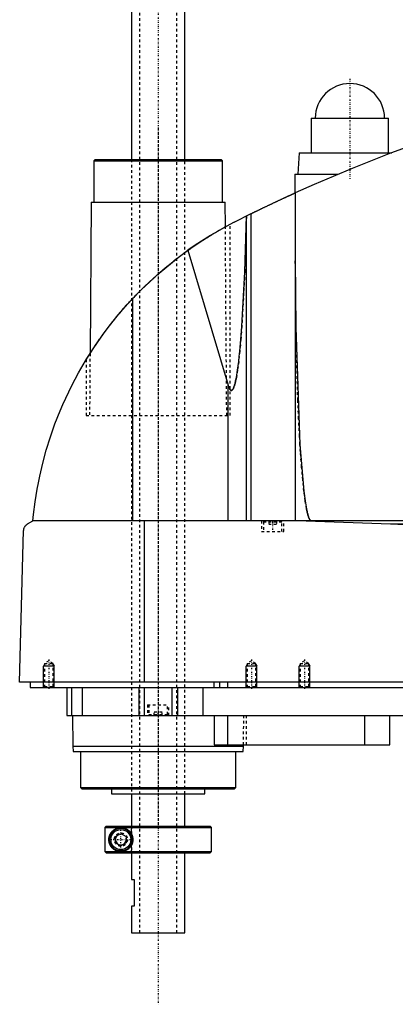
# Model space of a CAD drawing. Extents: x -702 to 139, y -104 to 484.
# Tile 1 of 6: x -702 to -561, y -104 to 265. Entities that reach past the tile are written whole.
import ezdxf

# ---------------------------------------------------------------- set-up
doc = ezdxf.new("R2010")
doc.units = 0
doc.linetypes.add('CENTER', pattern=[1.5, 0.45, -0.5, 0.05, -0.5])
doc.linetypes.add('DASHED', pattern=[2, 1, -1])
for name, color, linetype in [('AM_0', 7, 'CONTINUOUS'), ('AM_10', 7, 'CONTINUOUS'), ('AM_3', 7, 'DASHED'), ('AM_7', 7, 'CENTER')]:
    doc.layers.add(name, color=color, linetype=linetype)

msp = doc.modelspace()

# ---------------------------------------------------------------- linework, layer by layer
at = {"layer": 'AM_0', "color": 7, "linetype": 'CONTINUOUS'}
for p, q in [((-660, 446.5), (-660, 212.5)), ((-640, 212.5), (-640, 446.5)), ((-592.5, 228), (-592.5, 215)), ((-592.5, 228), (-563.5, 228)), ((-563.5, 215), (-563.5, 228)), ((-597, 215), (-597.5, 207)), ((-597, 215), (-562.27, 215)), ((-673.67, 212.5), (-674.17, 212)), ((-674.17, 212), (-674.17, 196.5)), ((-674.17, 212), (-625.83, 212)), ((-673.67, 212.5), (-626.33, 212.5)), ((-625.83, 212), (-626.33, 212.5)), ((-625.83, 196.5), (-625.83, 212)), ((-598.65, 207), (-598.65, 199.94)), ((-598.65, 207), (-582.43, 207)), ((-598.5, 200.01), (-598.5, 77.05)), ((-675.17, 196.5), (-675.58, 139.77)), ((-675.17, 196.5), (-624.83, 196.5)), ((-624.76, 187.27), (-624.83, 196.5)), ((-621.5, 189), (-615.04, 192.21)), ((-615.04, 77.05), (-615.04, 192.21)), ((-616.82, 77.05), (-616.82, 191.34)), ((-624.76, 187.27), (-623, 188.22)), ((-638.83, 178.45), (-623.7, 127.93)), ((-659.54, 77.05), (-659.54, 160.38)), ((-677, 137.5), (-675.58, 139.76)), ((-623.7, 77.05), (-623.7, 127.93)), ((-699, 75.85), (-697, 77.05)), ((-305.5, 77.05), (-697, 77.05)), ((-655.15, 16.5), (-655.15, 77.05)), ((-594.4, 77.05), (-562.76, 75.85)), ((-562.76, 75.85), (-352.3, 75.85)), ((-702, 16.5), (-700.5, 73.35)), ((-300.5, 16.5), (-702, 16.5)), ((-698, 16.5), (-698, 14.5)), ((-629.15, 16.5), (-629.15, 14.5)), ((-627, 16.5), (-627, 14.5)), ((-624, 16.5), (-624, 14.5)), ((-698, 14.5), (-344, 14.5)), ((-684.3, 14.5), (-684.3, 4)), ((-682.5, 14.5), (-682.5, 4)), ((-678.5, 14.5), (-678.5, 4)), ((-657.3, 14.5), (-657.3, 4)), ((-655.19, 14.5), (-655.19, 4)), ((-644.81, 14.5), (-644.81, 4)), ((-642.7, 14.5), (-642.7, 4)), ((-633.21, 14.5), (-633.21, 4)), ((-684.3, 4), (-488, 4)), ((-682.17, 4), (-682, -7.5)), ((-629, 4), (-629, -7)), ((-624, 4), (-624, -7)), ((-572.56, 4), (-572.56, -7)), ((-563, -7), (-563, 4)), ((-629, -7), (-563, -7)), ((-618, -7.5), (-617.99, -7)), ((-682, -7.5), (-681.9, -9.5)), ((-682, -7.5), (-618, -7.5)), ((-681.9, -9.5), (-618.1, -9.5)), ((-679.17, -9.5), (-679.17, -23)), ((-620.83, -23), (-620.83, -9.5)), ((-618.1, -9.5), (-618, -7.5)), ((-679.17, -23), (-678.67, -23.5)), ((-679.17, -23), (-620.83, -23)), ((-678.67, -23.5), (-621.33, -23.5)), ((-667.5, -23.5), (-667.5, -25.3)), ((-667.5, -25.3), (-632.5, -25.3)), ((-660, -25.3), (-660, -37.5)), ((-640, -37.5), (-640, -25.3)), ((-632.5, -25.3), (-632.5, -23.5)), ((-621.33, -23.5), (-620.83, -23)), ((-669.49, -37.5), (-669.99, -38)), ((-669.99, -38), (-630, -38)), ((-669.99, -38), (-669.99, -47)), ((-669.49, -37.5), (-630.5, -37.5)), ((-666, -41.35), (-664, -40.19)), ((-664, -40.19), (-662, -41.35)), ((-630, -38), (-630.5, -37.5)), ((-630, -47), (-630, -38)), ((-666, -43.65), (-666, -41.35)), ((-664, -44.81), (-666, -43.65)), ((-662, -43.65), (-664, -44.81)), ((-662, -41.35), (-662, -43.65)), ((-669.99, -47), (-630, -47)), ((-669.99, -47), (-669.49, -47.5)), ((-669.49, -47.5), (-630.5, -47.5)), ((-660, -47.5), (-660, -57.5)), ((-640, -77.5), (-640, -47.5)), ((-630.5, -47.5), (-630, -47)), ((-660, -57.5), (-659, -57.5)), ((-659, -57.5), (-659, -67.5)), ((-660, -67.5), (-660, -77.5)), ((-659, -67.5), (-660, -67.5)), ((-660, -77.5), (-640, -77.5))]:
    msp.add_line(p, q, dxfattribs=at)
for points in [[(-555.5, 217.5, 0), (-562.76, 214.82, 0), (-577.17, 209.17, 0), (-591.43, 203.15, 0), (-598.5, 200.01, 0)], [(-615.04, 192.21, 0), (-615, 192.23, 0), (-614.92, 192.27, 0), (-614.83, 192.31, 0), (-614.79, 192.34, 0), (-614.74, 192.36, 0), (-614.64, 192.41, 0), (-614.54, 192.46, 0), (-614.43, 192.51, 0), (-614.31, 192.57, 0), (-614.19, 192.63, 0), (-614.13, 192.66, 0), (-614.07, 192.69, 0), (-613.94, 192.75, 0), (-613.81, 192.82, 0), (-613.67, 192.88, 0), (-613.53, 192.95, 0), (-613.39, 193.02, 0), (-613.32, 193.05, 0), (-613.24, 193.09, 0), (-613.09, 193.16, 0), (-612.94, 193.23, 0), (-612.87, 193.27, 0), (-612.79, 193.31, 0), (-612.63, 193.39, 0), (-612.47, 193.47, 0), (-612.38, 193.51, 0), (-612.3, 193.55, 0), (-612.13, 193.63, 0), (-611.95, 193.71, 0), (-611.77, 193.8, 0), (-611.59, 193.89, 0), (-611.4, 193.98, 0), (-611.31, 194.02, 0), (-611.22, 194.07, 0), (-611.02, 194.16, 0), (-610.83, 194.26, 0), (-610.63, 194.35, 0), (-610.43, 194.45, 0), (-610.23, 194.54, 0), (-610.13, 194.59, 0), (-610.03, 194.64, 0), (-609.82, 194.74, 0), (-609.61, 194.84, 0), (-609.41, 194.94, 0), (-609.2, 195.04, 0), (-608.99, 195.14, 0), (-608.88, 195.19, 0), (-608.78, 195.24, 0), (-608.57, 195.34, 0), (-608.36, 195.44, 0), (-608.15, 195.54, 0), (-607.94, 195.64, 0), (-607.73, 195.73, 0), (-607.62, 195.78, 0), (-607.52, 195.83, 0), (-607.31, 195.93, 0), (-607.11, 196.03, 0), (-606.91, 196.12, 0), (-606.7, 196.22, 0), (-606.49, 196.32, 0), (-606.39, 196.37, 0), (-606.29, 196.41, 0), (-606.08, 196.51, 0), (-605.87, 196.61, 0), (-605.76, 196.66, 0), (-605.66, 196.71, 0), (-605.45, 196.81, 0), (-605.24, 196.91, 0), (-605.13, 196.96, 0), (-605.03, 197.01, 0), (-604.82, 197.1, 0), (-604.61, 197.2, 0), (-604.4, 197.3, 0), (-604.19, 197.39, 0), (-603.98, 197.49, 0), (-603.88, 197.54, 0), (-603.78, 197.59, 0), (-603.58, 197.68, 0), (-603.38, 197.77, 0), (-603.18, 197.86, 0), (-602.98, 197.95, 0), (-602.79, 198.04, 0), (-602.69, 198.09, 0), (-602.6, 198.13, 0), (-602.41, 198.22, 0), (-602.23, 198.3, 0), (-602.05, 198.39, 0), (-601.87, 198.47, 0), (-601.7, 198.55, 0), (-601.61, 198.59, 0), (-601.53, 198.62, 0), (-601.37, 198.7, 0), (-601.2, 198.77, 0), (-601.05, 198.85, 0), (-600.9, 198.91, 0), (-600.75, 198.98, 0), (-600.68, 199.02, 0), (-600.6, 199.05, 0), (-600.46, 199.11, 0), (-600.32, 199.18, 0), (-600.19, 199.24, 0), (-600.05, 199.3, 0), (-599.92, 199.36, 0), (-599.86, 199.39, 0), (-599.8, 199.42, 0), (-599.68, 199.47, 0), (-599.57, 199.52, 0), (-599.51, 199.55, 0), (-599.46, 199.57, 0), (-599.35, 199.62, 0), (-599.25, 199.66, 0), (-599.21, 199.69, 0), (-599.16, 199.71, 0), (-599.07, 199.75, 0), (-598.99, 199.78, 0), (-598.91, 199.82, 0), (-598.84, 199.85, 0), (-598.78, 199.88, 0), (-598.75, 199.89, 0), (-598.73, 199.9, 0), (-598.67, 199.93, 0), (-598.63, 199.95, 0), (-598.59, 199.96, 0), (-598.56, 199.98, 0), (-598.54, 199.99, 0), (-598.53, 199.99, 0), (-598.52, 200, 0), (-598.51, 200, 0), (-598.5, 200.01, 0), (-598.5, 200.01, 0)], [(-621.5, 189, 0), (-624.49, 187.42, 0), (-630.36, 184.04, 0), (-636.05, 180.38, 0), (-638.83, 178.45, 0)], [(-623.7, 127.93, 0), (-623.67, 127.8, 0), (-623.59, 127.55, 0), (-623.51, 127.33, 0), (-623.47, 127.22, 0), (-623.43, 127.12, 0), (-623.35, 126.92, 0), (-623.27, 126.75, 0), (-623.19, 126.59, 0), (-623.11, 126.45, 0), (-623.03, 126.32, 0), (-622.99, 126.27, 0), (-622.99, 126.26, 0), (-622.97, 126.24, 0), (-622.96, 126.22, 0), (-622.96, 126.22, 0), (-622.95, 126.21, 0), (-622.94, 126.19, 0), (-622.92, 126.18, 0), (-622.91, 126.16, 0), (-622.9, 126.15, 0), (-622.88, 126.13, 0), (-622.88, 126.13, 0), (-622.87, 126.12, 0), (-622.86, 126.11, 0), (-622.84, 126.09, 0), (-622.83, 126.08, 0), (-622.82, 126.07, 0), (-622.8, 126.06, 0), (-622.8, 126.05, 0), (-622.79, 126.05, 0), (-622.78, 126.04, 0), (-622.76, 126.03, 0), (-622.75, 126.02, 0), (-622.74, 126.01, 0), (-622.72, 126, 0), (-622.72, 126, 0), (-622.71, 125.99, 0), (-622.7, 125.99, 0), (-622.68, 125.98, 0), (-622.67, 125.97, 0), (-622.66, 125.97, 0), (-622.64, 125.96, 0), (-622.64, 125.96, 0), (-622.63, 125.96, 0), (-622.62, 125.95, 0), (-622.6, 125.95, 0), (-622.59, 125.95, 0), (-622.58, 125.94, 0), (-622.56, 125.94, 0), (-622.56, 125.94, 0), (-622.55, 125.94, 0), (-622.54, 125.94, 0), (-622.52, 125.94, 0), (-622.52, 125.94, 0), (-622.51, 125.94, 0), (-622.5, 125.94, 0), (-622.48, 125.94, 0), (-622.48, 125.94, 0), (-622.47, 125.94, 0), (-622.46, 125.94, 0), (-622.44, 125.94, 0), (-622.43, 125.94, 0), (-622.42, 125.94, 0), (-622.4, 125.95, 0), (-622.4, 125.95, 0), (-622.39, 125.95, 0), (-622.38, 125.96, 0), (-622.36, 125.96, 0), (-622.35, 125.97, 0), (-622.34, 125.97, 0), (-622.32, 125.98, 0), (-622.32, 125.98, 0), (-622.31, 125.98, 0), (-622.3, 125.99, 0), (-622.28, 126, 0), (-622.28, 126, 0), (-622.27, 126.01, 0), (-622.26, 126.01, 0), (-622.24, 126.02, 0), (-622.24, 126.03, 0), (-622.23, 126.03, 0), (-622.22, 126.04, 0), (-622.2, 126.05, 0), (-622.19, 126.06, 0), (-622.18, 126.08, 0), (-622.16, 126.09, 0), (-622.16, 126.09, 0), (-622.15, 126.1, 0), (-622.14, 126.11, 0), (-622.13, 126.13, 0), (-622.11, 126.14, 0), (-622.1, 126.15, 0), (-622.09, 126.17, 0), (-622.08, 126.18, 0), (-622.07, 126.18, 0), (-622.06, 126.2, 0), (-622.05, 126.22, 0), (-622.04, 126.22, 0), (-622.03, 126.23, 0), (-622.02, 126.25, 0), (-622.01, 126.27, 0), (-622, 126.28, 0), (-621.99, 126.29, 0), (-621.98, 126.3, 0), (-621.97, 126.32, 0), (-621.92, 126.39, 0), (-621.84, 126.53, 0), (-621.76, 126.68, 0), (-621.68, 126.85, 0), (-621.6, 127.03, 0), (-621.56, 127.13, 0), (-621.52, 127.24, 0), (-621.45, 127.46, 0), (-621.37, 127.69, 0), (-621.29, 127.95, 0), (-621.21, 128.22, 0), (-621.13, 128.5, 0), (-621.09, 128.65, 0), (-621.06, 128.81, 0), (-620.98, 129.13, 0), (-620.9, 129.47, 0), (-620.63, 130.78, 0), (-620.19, 133.5, 0), (-619.75, 136.79, 0), (-619.54, 138.64, 0), (-619.34, 140.63, 0), (-618.94, 145, 0), (-618.57, 149.87, 0), (-617.47, 170.39, 0), (-616.84, 191.33, 0)], [(-659.54, 160.38, 0), (-656.34, 163.67, 0), (-649.63, 169.92, 0), (-642.52, 175.73, 0), (-638.83, 178.45, 0)], [(-598.5, 174.82, 0), (-598.3, 149.52, 0), (-596.74, 105.69, 0), (-595.27, 88.1, 0), (-594.8, 84.49, 0), (-594.3, 81.58, 0), (-594.05, 80.38, 0), (-594.01, 80.2, 0), (-593.93, 79.85, 0), (-593.84, 79.52, 0), (-593.8, 79.37, 0), (-593.76, 79.22, 0), (-593.67, 78.93, 0), (-593.58, 78.66, 0), (-593.5, 78.41, 0), (-593.41, 78.19, 0), (-593.33, 77.98, 0), (-593.28, 77.89, 0), (-593.24, 77.8, 0), (-593.15, 77.63, 0), (-593.07, 77.49, 0), (-593.02, 77.41, 0), (-593, 77.39, 0), (-592.99, 77.37, 0), (-592.98, 77.36, 0), (-592.97, 77.35, 0), (-592.96, 77.33, 0), (-592.94, 77.32, 0), (-592.93, 77.3, 0), (-592.91, 77.28, 0), (-592.9, 77.27, 0), (-592.89, 77.26, 0), (-592.89, 77.25, 0), (-592.87, 77.24, 0), (-592.86, 77.22, 0), (-592.84, 77.21, 0), (-592.83, 77.2, 0), (-592.81, 77.18, 0), (-592.81, 77.18, 0), (-592.8, 77.17, 0), (-592.78, 77.16, 0), (-592.77, 77.15, 0), (-592.76, 77.14, 0), (-592.75, 77.14, 0), (-592.74, 77.13, 0), (-592.73, 77.12, 0), (-592.72, 77.11, 0), (-592.71, 77.11, 0), (-592.7, 77.1, 0), (-592.68, 77.09, 0), (-592.67, 77.09, 0), (-592.65, 77.08, 0), (-592.64, 77.08, 0), (-592.63, 77.07, 0), (-592.62, 77.07, 0), (-592.61, 77.07, 0), (-592.59, 77.06, 0), (-592.58, 77.06, 0), (-592.57, 77.06, 0), (-592.55, 77.05, 0), (-592.54, 77.05, 0), (-592.54, 77.05, 0), (-592.52, 77.05, 0), (-592.51, 77.05, 0), (-592.5, 77.05, 0)], [(-697, 77.05, 0), (-696.77, 79.37, 0), (-696.18, 84.09, 0), (-695.42, 88.89, 0), (-694.97, 91.32, 0), (-694.47, 93.75, 0), (-693.33, 98.65, 0), (-691.99, 103.56, 0), (-690.47, 108.47, 0), (-688.74, 113.37, 0), (-686.83, 118.23, 0), (-685.8, 120.64, 0), (-684.72, 123.04, 0), (-682.42, 127.8, 0), (-679.93, 132.47, 0), (-677.27, 137.05, 0), (-674.44, 141.53, 0), (-671.45, 145.88, 0), (-669.89, 148.01, 0), (-668.3, 150.11, 0), (-664.99, 154.24, 0), (-661.41, 158.34, 0), (-659.54, 160.38, 0)], [(-700.5, 73.35, 0), (-700.5, 73.35, 0), (-700.5, 73.36, 0), (-700.5, 73.37, 0), (-700.5, 73.38, 0), (-700.5, 73.38, 0), (-700.5, 73.39, 0), (-700.5, 73.4, 0), (-700.5, 73.43, 0), (-700.49, 73.48, 0), (-700.49, 73.51, 0), (-700.49, 73.53, 0), (-700.48, 73.58, 0), (-700.48, 73.63, 0), (-700.47, 73.68, 0), (-700.46, 73.73, 0), (-700.46, 73.78, 0), (-700.45, 73.8, 0), (-700.45, 73.82, 0), (-700.44, 73.86, 0), (-700.43, 73.9, 0), (-700.42, 73.94, 0), (-700.41, 73.98, 0), (-700.4, 74.02, 0), (-700.4, 74.04, 0), (-700.39, 74.05, 0), (-700.38, 74.09, 0), (-700.37, 74.12, 0), (-700.37, 74.14, 0), (-700.36, 74.16, 0), (-700.35, 74.19, 0), (-700.34, 74.22, 0), (-700.33, 74.24, 0), (-700.33, 74.26, 0), (-700.32, 74.29, 0), (-700.3, 74.32, 0), (-700.26, 74.43, 0), (-700.18, 74.59, 0), (-700.1, 74.75, 0), (-700.02, 74.88, 0), (-699.94, 75, 0), (-699.9, 75.06, 0), (-699.86, 75.11, 0), (-699.77, 75.22, 0), (-699.67, 75.32, 0), (-699.58, 75.41, 0), (-699.48, 75.51, 0), (-699.38, 75.59, 0), (-699.33, 75.63, 0), (-699.27, 75.67, 0), (-699.17, 75.75, 0), (-699.06, 75.82, 0), (-699, 75.85, 0)], [(-562.76, 75.85, 0), (-557.28, 75.66, 0)], [(-664, -47, 0), (-664.06, -47, 0), (-664.19, -47, 0), (-664.32, -46.99, 0), (-664.38, -46.98, 0), (-664.44, -46.98, 0), (-664.57, -46.96, 0), (-664.7, -46.95, 0), (-664.82, -46.92, 0), (-664.94, -46.9, 0), (-665.07, -46.87, 0), (-665.13, -46.86, 0), (-665.19, -46.84, 0), (-665.31, -46.81, 0), (-665.43, -46.77, 0), (-665.55, -46.73, 0), (-665.66, -46.68, 0), (-665.78, -46.63, 0), (-665.83, -46.61, 0), (-665.89, -46.58, 0), (-666, -46.53, 0), (-666.11, -46.47, 0), (-666.16, -46.45, 0), (-666.22, -46.42, 0), (-666.32, -46.35, 0), (-666.43, -46.29, 0), (-666.48, -46.26, 0), (-666.53, -46.22, 0), (-666.63, -46.15, 0), (-666.72, -46.08, 0), (-666.82, -46.01, 0), (-666.91, -45.93, 0), (-667, -45.85, 0), (-667.05, -45.81, 0), (-667.09, -45.77, 0), (-667.17, -45.69, 0), (-667.26, -45.6, 0), (-667.34, -45.52, 0), (-667.42, -45.43, 0), (-667.49, -45.34, 0), (-667.53, -45.29, 0), (-667.57, -45.25, 0), (-667.64, -45.15, 0), (-667.71, -45.05, 0), (-667.78, -44.94, 0), (-667.85, -44.83, 0), (-667.91, -44.72, 0), (-667.95, -44.66, 0), (-667.98, -44.6, 0), (-668.04, -44.48, 0), (-668.1, -44.36, 0), (-668.15, -44.23, 0), (-668.21, -44.1, 0), (-668.25, -43.97, 0), (-668.28, -43.9, 0), (-668.3, -43.83, 0), (-668.34, -43.69, 0), (-668.38, -43.55, 0), (-668.41, -43.4, 0), (-668.43, -43.31, 0), (-668.43, -43.28, 0), (-668.44, -43.26, 0), (-668.44, -43.24, 0), (-668.44, -43.23, 0), (-668.44, -43.21, 0), (-668.45, -43.18, 0), (-668.45, -43.15, 0), (-668.46, -43.13, 0), (-668.46, -43.1, 0), (-668.46, -43.09, 0), (-668.46, -43.07, 0), (-668.47, -43.05, 0), (-668.47, -43.02, 0), (-668.47, -43.01, 0), (-668.47, -42.99, 0), (-668.48, -42.97, 0), (-668.48, -42.94, 0), (-668.48, -42.93, 0), (-668.48, -42.91, 0), (-668.48, -42.89, 0), (-668.49, -42.86, 0), (-668.49, -42.83, 0), (-668.49, -42.8, 0), (-668.49, -42.77, 0), (-668.49, -42.76, 0), (-668.49, -42.75, 0), (-668.49, -42.72, 0), (-668.5, -42.69, 0), (-668.5, -42.66, 0), (-668.5, -42.63, 0), (-668.5, -42.6, 0), (-668.5, -42.59, 0), (-668.5, -42.57, 0), (-668.5, -42.54, 0), (-668.5, -42.51, 0), (-668.5, -42.5, 0), (-668.5, -42.49, 0), (-668.5, -42.46, 0), (-668.5, -42.43, 0), (-668.5, -42.41, 0), (-668.5, -42.4, 0), (-668.5, -42.37, 0), (-668.5, -42.34, 0), (-668.5, -42.31, 0), (-668.49, -42.28, 0), (-668.49, -42.25, 0), (-668.49, -42.24, 0), (-668.49, -42.23, 0), (-668.49, -42.2, 0), (-668.49, -42.17, 0), (-668.49, -42.14, 0), (-668.48, -42.11, 0), (-668.48, -42.09, 0), (-668.48, -42.07, 0), (-668.48, -42.06, 0), (-668.48, -42.03, 0), (-668.47, -42.01, 0), (-668.47, -41.99, 0), (-668.47, -41.98, 0), (-668.47, -41.95, 0), (-668.46, -41.93, 0), (-668.46, -41.91, 0), (-668.46, -41.9, 0), (-668.46, -41.87, 0), (-668.45, -41.85, 0), (-668.45, -41.82, 0), (-668.44, -41.79, 0), (-668.44, -41.77, 0), (-668.44, -41.76, 0), (-668.44, -41.74, 0), (-668.43, -41.72, 0), (-668.43, -41.69, 0), (-668.41, -41.6, 0), (-668.38, -41.45, 0), (-668.34, -41.31, 0), (-668.3, -41.17, 0), (-668.28, -41.1, 0), (-668.25, -41.03, 0), (-668.21, -40.9, 0), (-668.15, -40.77, 0), (-668.1, -40.64, 0), (-668.04, -40.52, 0), (-667.98, -40.4, 0), (-667.95, -40.34, 0), (-667.91, -40.28, 0), (-667.85, -40.17, 0), (-667.78, -40.06, 0), (-667.71, -39.95, 0), (-667.64, -39.85, 0), (-667.57, -39.75, 0), (-667.53, -39.71, 0), (-667.49, -39.66, 0), (-667.42, -39.57, 0), (-667.34, -39.48, 0), (-667.26, -39.4, 0), (-667.17, -39.31, 0), (-667.09, -39.23, 0), (-667.05, -39.19, 0), (-667, -39.15, 0), (-666.91, -39.07, 0), (-666.82, -38.99, 0), (-666.72, -38.92, 0), (-666.63, -38.85, 0), (-666.53, -38.78, 0), (-666.48, -38.74, 0), (-666.43, -38.71, 0), (-666.32, -38.65, 0), (-666.22, -38.58, 0), (-666.16, -38.55, 0), (-666.11, -38.53, 0), (-666, -38.47, 0), (-665.89, -38.42, 0), (-665.83, -38.39, 0), (-665.78, -38.37, 0), (-665.66, -38.32, 0), (-665.55, -38.27, 0), (-665.43, -38.23, 0), (-665.31, -38.19, 0), (-665.19, -38.16, 0), (-665.13, -38.14, 0), (-665.07, -38.13, 0), (-664.94, -38.1, 0), (-664.82, -38.08, 0), (-664.7, -38.05, 0), (-664.57, -38.04, 0), (-664.44, -38.02, 0), (-664.38, -38.02, 0), (-664.32, -38.01, 0), (-664.19, -38, 0), (-664.06, -38, 0), (-664, -38, 0)], [(-664, -38, 0), (-663.95, -38, 0), (-663.85, -38, 0), (-663.74, -38.01, 0), (-663.69, -38.01, 0), (-663.63, -38.01, 0), (-663.52, -38.03, 0), (-663.42, -38.04, 0), (-663.3, -38.05, 0), (-663.19, -38.07, 0), (-663.08, -38.09, 0), (-663.02, -38.11, 0), (-662.97, -38.12, 0), (-662.85, -38.15, 0), (-662.74, -38.18, 0), (-662.63, -38.21, 0), (-662.51, -38.25, 0), (-662.4, -38.29, 0), (-662.34, -38.32, 0), (-662.28, -38.34, 0), (-662.17, -38.39, 0), (-662.06, -38.44, 0), (-662, -38.47, 0), (-661.95, -38.5, 0), (-661.83, -38.56, 0), (-661.72, -38.62, 0), (-661.67, -38.65, 0), (-661.61, -38.68, 0), (-661.51, -38.75, 0), (-661.4, -38.83, 0), (-661.3, -38.9, 0), (-661.19, -38.98, 0), (-661.09, -39.06, 0), (-661.04, -39.11, 0), (-661, -39.15, 0), (-660.9, -39.24, 0), (-660.81, -39.33, 0), (-660.71, -39.42, 0), (-660.63, -39.52, 0), (-660.54, -39.62, 0), (-660.5, -39.68, 0), (-660.45, -39.73, 0), (-660.37, -39.84, 0), (-660.29, -39.95, 0), (-660.21, -40.07, 0), (-660.14, -40.19, 0), (-660.06, -40.32, 0), (-660.03, -40.38, 0), (-660, -40.45, 0), (-659.93, -40.58, 0), (-659.87, -40.71, 0), (-659.81, -40.85, 0), (-659.76, -40.99, 0), (-659.71, -41.13, 0), (-659.69, -41.2, 0), (-659.67, -41.27, 0), (-659.63, -41.41, 0), (-659.6, -41.56, 0), (-659.57, -41.7, 0), (-659.55, -41.85, 0), (-659.53, -41.99, 0), (-659.52, -42.07, 0), (-659.51, -42.14, 0), (-659.51, -42.28, 0), (-659.5, -42.43, 0), (-659.5, -42.5, 0), (-659.5, -42.57, 0), (-659.51, -42.72, 0), (-659.51, -42.86, 0), (-659.52, -42.93, 0), (-659.53, -43.01, 0), (-659.55, -43.15, 0), (-659.57, -43.3, 0), (-659.6, -43.44, 0), (-659.63, -43.59, 0), (-659.67, -43.73, 0), (-659.69, -43.8, 0), (-659.71, -43.87, 0), (-659.76, -44.01, 0), (-659.81, -44.15, 0), (-659.87, -44.29, 0), (-659.93, -44.42, 0), (-660, -44.55, 0), (-660.03, -44.62, 0), (-660.06, -44.68, 0), (-660.14, -44.81, 0), (-660.21, -44.93, 0), (-660.29, -45.05, 0), (-660.37, -45.16, 0), (-660.45, -45.27, 0), (-660.5, -45.32, 0), (-660.54, -45.38, 0), (-660.63, -45.48, 0), (-660.71, -45.58, 0), (-660.81, -45.67, 0), (-660.9, -45.76, 0), (-661, -45.85, 0), (-661.04, -45.89, 0), (-661.09, -45.94, 0), (-661.19, -46.02, 0), (-661.3, -46.1, 0), (-661.4, -46.17, 0), (-661.51, -46.25, 0), (-661.61, -46.32, 0), (-661.67, -46.35, 0), (-661.72, -46.38, 0), (-661.83, -46.44, 0), (-661.95, -46.5, 0), (-662, -46.53, 0), (-662.06, -46.56, 0), (-662.17, -46.61, 0), (-662.28, -46.66, 0), (-662.34, -46.68, 0), (-662.4, -46.71, 0), (-662.51, -46.75, 0), (-662.63, -46.79, 0), (-662.74, -46.82, 0), (-662.85, -46.85, 0), (-662.97, -46.88, 0), (-663.02, -46.89, 0), (-663.08, -46.91, 0), (-663.19, -46.93, 0), (-663.3, -46.95, 0), (-663.42, -46.96, 0), (-663.52, -46.97, 0), (-663.63, -46.99, 0), (-663.69, -46.99, 0), (-663.74, -46.99, 0), (-663.85, -47, 0), (-663.95, -47, 0), (-664, -47, 0)]]:
    msp.add_polyline3d(points, dxfattribs=at)
for radius in [4.25, 3.75]:
    msp.add_circle((-664, -42.5), radius, dxfattribs=at)
msp.add_arc((-578, 228), 13, 0, 180, dxfattribs=at)
at = {"layer": 'AM_10', "color": 7, "linetype": 'CONTINUOUS'}
for p, q in [((-692.62, 23.16), (-693, 22.5)), ((-689, 22.5), (-693, 22.5)), ((-693, 14.5), (-693, 22.5)), ((-689.38, 23.16), (-689, 22.5)), ((-689, 14.5), (-689, 22.5)), ((-616.62, 23.16), (-617, 22.5)), ((-613, 22.5), (-617, 22.5)), ((-617, 14.5), (-617, 22.5)), ((-613.38, 23.16), (-613, 22.5)), ((-613, 14.5), (-613, 22.5)), ((-596.62, 23.16), (-597, 22.5)), ((-593, 22.5), (-597, 22.5)), ((-597, 14.5), (-597, 22.5)), ((-593.38, 23.16), (-593, 22.5)), ((-593, 14.5), (-593, 22.5))]:
    msp.add_line(p, q, dxfattribs=at)
msp.add_arc((-664, -42.5), 2.01, 75, 15, dxfattribs=at)
at = {"layer": 'AM_3', "color": 6, "linetype": 'DASHED'}
for p, q in [((-657, 457.5), (-657, -77.5)), ((-643, -77.5), (-643, 457.5)), ((-660, 212.5), (-660, -25.3)), ((-640, -25.3), (-640, 212.5)), ((-624.25, 116.5), (-624.76, 187.27)), ((-623, 116.5), (-623, 188.22)), ((-677, 137.5), (-677, 116.5)), ((-675.58, 139.77), (-675.75, 116.5)), ((-677, 116.5), (-623, 116.5)), ((-611.15, 77.05), (-611.15, 73.05)), ((-610.1, 77.05), (-610.5, 76.65)), ((-610.5, 76.65), (-610.5, 73.05)), ((-610.5, 76.65), (-603.5, 76.65)), ((-608.5, 77.05), (-608.5, 75.8)), ((-608.5, 75.8), (-605.5, 75.8)), ((-607, 77.05), (-607, 75.8)), ((-605.5, 77.05), (-605.5, 75.8)), ((-603.5, 76.65), (-603.9, 77.05)), ((-603.5, 73.05), (-603.5, 76.65)), ((-602.85, 73.05), (-602.85, 77.05)), ((-611.15, 73.05), (-602.85, 73.05)), ((-691, 24.5), (-692.62, 23.56)), ((-692.62, 23.56), (-692.62, 14.88)), ((-692.62, 23.56), (-689.38, 23.56)), ((-689.38, 23.56), (-691, 24.5)), ((-689.38, 14.88), (-689.38, 23.56)), ((-615, 24.5), (-616.62, 23.56)), ((-616.62, 23.56), (-616.62, 14.88)), ((-616.62, 23.56), (-613.38, 23.56)), ((-613.38, 23.56), (-615, 24.5)), ((-613.38, 14.88), (-613.38, 23.56)), ((-595, 24.5), (-596.62, 23.56)), ((-596.62, 23.56), (-596.62, 14.88)), ((-596.62, 23.56), (-593.38, 23.56)), ((-593.38, 23.56), (-595, 24.5)), ((-593.38, 14.88), (-593.38, 23.56)), ((-692.62, 14.88), (-693, 14.5)), ((-692.62, 14.88), (-689.38, 14.88)), ((-689, 14.5), (-689.38, 14.88)), ((-616.62, 14.88), (-617, 14.5)), ((-616.62, 14.88), (-613.38, 14.88)), ((-613, 14.5), (-613.38, 14.88)), ((-596.62, 14.88), (-597, 14.5)), ((-596.62, 14.88), (-593.38, 14.88)), ((-593, 14.5), (-593.38, 14.88)), ((-678.5, 14.5), (-678.5, 4)), ((-654, 8), (-654, 4)), ((-654, 8), (-646, 8)), ((-653.5, 8), (-653.5, 4.4)), ((-646.5, 4.4), (-646.5, 8)), ((-646, 4), (-646, 8)), ((-653.5, 4.4), (-653.1, 4)), ((-653.5, 4.4), (-646.5, 4.4)), ((-651.5, 4), (-651.5, 5.25)), ((-648.5, 5.25), (-651.5, 5.25)), ((-650, 4), (-650, 5.25)), ((-648.5, 4), (-648.5, 5.25)), ((-646.9, 4), (-646.5, 4.4)), ((-617.99, -7), (-617.83, 4)), ((-616.85, -7), (-616.85, 4)), ((-669.99, -38), (-669.86, -37.87)), ((-669.73, -37.75), (-669.61, -37.62)), ((-660, -37.5), (-660, -47.5)), ((-659.97, -47.5), (-659.97, -37.5)), ((-669.73, -47.25), (-669.99, -47))]:
    msp.add_line(p, q, dxfattribs=at)
for points in [[(-616.84, 191.33, 0), (-617.47, 170.39, 0), (-618.57, 149.87, 0), (-618.94, 145, 0), (-619.34, 140.63, 0), (-619.54, 138.64, 0), (-619.75, 136.79, 0), (-620.19, 133.5, 0), (-620.63, 130.78, 0), (-620.9, 129.47, 0), (-620.98, 129.13, 0), (-621.06, 128.81, 0), (-621.09, 128.65, 0), (-621.13, 128.5, 0), (-621.21, 128.22, 0), (-621.29, 127.95, 0), (-621.37, 127.69, 0), (-621.45, 127.46, 0), (-621.52, 127.24, 0), (-621.56, 127.13, 0), (-621.6, 127.03, 0), (-621.68, 126.85, 0), (-621.76, 126.68, 0), (-621.84, 126.53, 0), (-621.92, 126.39, 0), (-621.97, 126.32, 0), (-621.98, 126.3, 0), (-621.99, 126.29, 0), (-622, 126.28, 0), (-622.01, 126.27, 0), (-622.02, 126.25, 0), (-622.03, 126.23, 0), (-622.04, 126.22, 0), (-622.05, 126.22, 0), (-622.06, 126.2, 0), (-622.07, 126.18, 0), (-622.08, 126.18, 0), (-622.09, 126.17, 0), (-622.1, 126.15, 0), (-622.11, 126.14, 0), (-622.13, 126.13, 0), (-622.14, 126.11, 0), (-622.15, 126.1, 0), (-622.16, 126.09, 0), (-622.16, 126.09, 0), (-622.18, 126.08, 0), (-622.19, 126.06, 0), (-622.2, 126.05, 0), (-622.22, 126.04, 0), (-622.23, 126.03, 0), (-622.24, 126.03, 0), (-622.24, 126.02, 0), (-622.26, 126.01, 0), (-622.27, 126.01, 0), (-622.28, 126, 0), (-622.28, 126, 0), (-622.3, 125.99, 0), (-622.31, 125.98, 0), (-622.32, 125.98, 0), (-622.32, 125.98, 0), (-622.34, 125.97, 0), (-622.35, 125.97, 0), (-622.36, 125.96, 0), (-622.38, 125.96, 0), (-622.39, 125.95, 0), (-622.4, 125.95, 0), (-622.4, 125.95, 0), (-622.42, 125.94, 0), (-622.43, 125.94, 0), (-622.44, 125.94, 0), (-622.46, 125.94, 0), (-622.47, 125.94, 0), (-622.48, 125.94, 0), (-622.48, 125.94, 0), (-622.5, 125.94, 0), (-622.51, 125.94, 0), (-622.52, 125.94, 0), (-622.52, 125.94, 0), (-622.54, 125.94, 0), (-622.55, 125.94, 0), (-622.56, 125.94, 0), (-622.56, 125.94, 0), (-622.58, 125.94, 0), (-622.59, 125.95, 0), (-622.6, 125.95, 0), (-622.62, 125.95, 0), (-622.63, 125.96, 0), (-622.64, 125.96, 0), (-622.64, 125.96, 0), (-622.66, 125.97, 0), (-622.67, 125.97, 0), (-622.68, 125.98, 0), (-622.7, 125.99, 0), (-622.71, 125.99, 0), (-622.72, 126, 0), (-622.72, 126, 0), (-622.74, 126.01, 0), (-622.75, 126.02, 0), (-622.76, 126.03, 0), (-622.78, 126.04, 0), (-622.79, 126.05, 0), (-622.8, 126.05, 0), (-622.8, 126.06, 0), (-622.82, 126.07, 0), (-622.83, 126.08, 0), (-622.84, 126.09, 0), (-622.86, 126.11, 0), (-622.87, 126.12, 0), (-622.88, 126.13, 0), (-622.88, 126.13, 0), (-622.9, 126.15, 0), (-622.91, 126.16, 0), (-622.92, 126.18, 0), (-622.94, 126.19, 0), (-622.95, 126.21, 0), (-622.96, 126.22, 0), (-622.96, 126.22, 0), (-622.97, 126.24, 0), (-622.99, 126.26, 0), (-622.99, 126.27, 0), (-623, 126.28, 0), (-623.01, 126.3, 0), (-623.03, 126.31, 0), (-623.03, 126.32, 0), (-623.04, 126.33, 0), (-623.05, 126.35, 0), (-623.07, 126.37, 0), (-623.11, 126.45, 0), (-623.19, 126.59, 0), (-623.27, 126.75, 0), (-623.35, 126.92, 0), (-623.43, 127.12, 0), (-623.47, 127.22, 0), (-623.51, 127.33, 0), (-623.59, 127.55, 0), (-623.67, 127.8, 0), (-623.7, 127.93, 0)], [(-675.58, 139.76, 0), (-675.47, 139.94, 0), (-675.25, 140.29, 0), (-675.01, 140.66, 0), (-674.88, 140.86, 0), (-674.75, 141.05, 0), (-674.49, 141.46, 0), (-674.21, 141.88, 0), (-673.92, 142.31, 0), (-673.62, 142.75, 0), (-673.32, 143.21, 0), (-673.16, 143.43, 0), (-673, 143.67, 0), (-672.68, 144.14, 0), (-672.35, 144.61, 0), (-672.01, 145.09, 0), (-671.67, 145.57, 0), (-671.32, 146.06, 0), (-671.15, 146.3, 0), (-670.97, 146.55, 0), (-670.62, 147.03, 0), (-670.26, 147.52, 0), (-670.08, 147.77, 0), (-669.89, 148.02, 0), (-669.52, 148.52, 0), (-669.13, 149.03, 0), (-668.94, 149.28, 0), (-668.74, 149.54, 0), (-668.34, 150.06, 0), (-667.93, 150.58, 0), (-667.52, 151.11, 0), (-667.1, 151.65, 0), (-666.67, 152.19, 0), (-666.45, 152.46, 0), (-666.23, 152.73, 0), (-665.78, 153.27, 0), (-665.33, 153.82, 0), (-664.88, 154.37, 0), (-664.41, 154.92, 0), (-663.94, 155.47, 0), (-663.7, 155.75, 0), (-663.46, 156.03, 0), (-662.98, 156.58, 0), (-662.49, 157.14, 0), (-661.99, 157.7, 0), (-661.49, 158.25, 0), (-660.99, 158.81, 0), (-660.74, 159.09, 0), (-660.48, 159.37, 0), (-659.96, 159.92, 0), (-659.45, 160.48, 0), (-658.92, 161.03, 0), (-658.39, 161.58, 0), (-657.86, 162.13, 0), (-657.6, 162.4, 0), (-657.33, 162.67, 0), (-656.79, 163.22, 0), (-656.25, 163.76, 0), (-655.71, 164.29, 0), (-655.16, 164.83, 0), (-654.61, 165.36, 0), (-654.34, 165.62, 0), (-654.06, 165.88, 0), (-653.51, 166.4, 0), (-652.96, 166.92, 0), (-652.69, 167.18, 0), (-652.41, 167.43, 0), (-651.86, 167.94, 0), (-651.31, 168.44, 0), (-651.03, 168.69, 0), (-650.75, 168.93, 0), (-650.2, 169.42, 0), (-649.65, 169.9, 0), (-649.09, 170.39, 0), (-648.53, 170.88, 0), (-647.95, 171.36, 0), (-647.67, 171.61, 0), (-647.38, 171.85, 0), (-646.79, 172.34, 0), (-646.2, 172.82, 0), (-645.61, 173.3, 0), (-645.01, 173.78, 0), (-644.41, 174.26, 0), (-644.11, 174.5, 0), (-643.81, 174.73, 0), (-643.21, 175.2, 0), (-642.6, 175.67, 0), (-642, 176.13, 0), (-641.39, 176.58, 0), (-640.79, 177.03, 0), (-640.49, 177.25, 0), (-640.18, 177.47, 0), (-639.58, 177.91, 0), (-638.99, 178.34, 0), (-638.39, 178.76, 0), (-637.8, 179.18, 0), (-637.22, 179.58, 0), (-636.93, 179.79, 0), (-636.64, 179.98, 0), (-636.06, 180.37, 0), (-635.5, 180.76, 0), (-634.94, 181.13, 0), (-634.39, 181.49, 0), (-633.84, 181.85, 0), (-633.58, 182.02, 0), (-633.31, 182.19, 0), (-632.79, 182.53, 0), (-632.27, 182.85, 0), (-632.02, 183.01, 0), (-631.77, 183.17, 0), (-631.28, 183.47, 0), (-630.8, 183.77, 0), (-630.57, 183.91, 0), (-630.33, 184.05, 0), (-629.87, 184.34, 0), (-629.41, 184.61, 0), (-628.96, 184.88, 0), (-628.52, 185.14, 0), (-628.09, 185.39, 0), (-627.89, 185.51, 0), (-627.68, 185.63, 0), (-627.28, 185.86, 0), (-626.89, 186.08, 0), (-626.51, 186.3, 0), (-626.16, 186.5, 0), (-625.81, 186.69, 0), (-625.65, 186.78, 0), (-625.49, 186.87, 0), (-625.18, 187.04, 0), (-624.9, 187.2, 0), (-624.76, 187.27, 0)], [(-592.5, 77.05, 0), (-592.51, 77.05, 0), (-592.52, 77.05, 0), (-592.54, 77.05, 0), (-592.54, 77.05, 0), (-592.55, 77.05, 0), (-592.57, 77.06, 0), (-592.58, 77.06, 0), (-592.59, 77.06, 0), (-592.61, 77.07, 0), (-592.62, 77.07, 0), (-592.63, 77.07, 0), (-592.64, 77.08, 0), (-592.65, 77.08, 0), (-592.67, 77.09, 0), (-592.68, 77.09, 0), (-592.7, 77.1, 0), (-592.71, 77.11, 0), (-592.72, 77.11, 0), (-592.73, 77.12, 0), (-592.74, 77.13, 0), (-592.75, 77.14, 0), (-592.76, 77.14, 0), (-592.77, 77.15, 0), (-592.78, 77.16, 0), (-592.8, 77.17, 0), (-592.81, 77.18, 0), (-592.81, 77.18, 0), (-592.83, 77.2, 0), (-592.84, 77.21, 0), (-592.86, 77.22, 0), (-592.87, 77.24, 0), (-592.89, 77.25, 0), (-592.89, 77.26, 0), (-592.9, 77.27, 0), (-592.91, 77.28, 0), (-592.93, 77.3, 0), (-592.94, 77.32, 0), (-592.96, 77.33, 0), (-592.97, 77.35, 0), (-592.98, 77.36, 0), (-592.99, 77.37, 0), (-593, 77.39, 0), (-593.02, 77.41, 0), (-593.03, 77.43, 0), (-593.04, 77.45, 0), (-593.06, 77.48, 0), (-593.07, 77.49, 0), (-593.07, 77.5, 0), (-593.09, 77.52, 0), (-593.1, 77.54, 0), (-593.15, 77.63, 0), (-593.24, 77.8, 0), (-593.28, 77.89, 0), (-593.33, 77.98, 0), (-593.41, 78.19, 0), (-593.5, 78.41, 0), (-593.58, 78.66, 0), (-593.67, 78.93, 0), (-593.76, 79.22, 0), (-593.8, 79.37, 0), (-593.84, 79.52, 0), (-593.93, 79.85, 0), (-594.01, 80.2, 0), (-594.05, 80.38, 0), (-594.3, 81.58, 0), (-594.8, 84.49, 0), (-595.27, 88.1, 0), (-595.72, 92.36, 0), (-596.15, 97.25, 0), (-596.55, 102.74, 0), (-596.74, 105.69, 0), (-596.92, 108.77, 0), (-597.26, 115.3, 0), (-597.56, 122.29, 0), (-598.3, 149.52, 0), (-598.5, 174.82, 0)]]:
    msp.add_polyline3d(points, dxfattribs=at)
msp.add_circle((-664, -42.5), 2.5, dxfattribs=at)
at = {"layer": 'AM_7', "color": 4, "linetype": 'CENTER'}
for p, q in [((-650, 484.25), (-650, -104.25)), ((-578, 242.7), (-578, 205.3)), ((-591.65, 228), (-564.35, 228)), ((-650, 224.39), (-650, -37.19)), ((-607, 77.25), (-607, 72.85)), ((-691, 25), (-691, 14)), ((-615, 25), (-615, 14)), ((-595, 25), (-595, 14)), ((-664, -46.96), (-664, -38.04)), ((-668.46, -42.5), (-659.54, -42.5))]:
    msp.add_line(p, q, dxfattribs=at)

doc.saveas('drawing.dxf')
